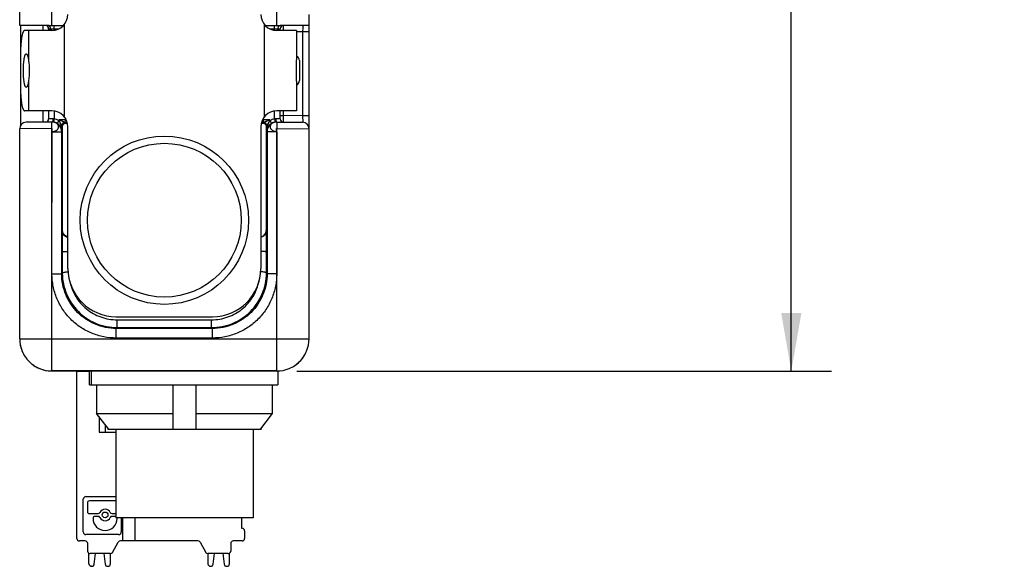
# Model space of a CAD drawing. Header units: inches. Extents: x 0 to 22, y 0 to 17.
# Tile 31 of 34: x 14.4 to 17.5, y 11.7 to 13.4. Entities that reach past the tile are written whole.
import ezdxf

# ---------------------------------------------------------------- set-up
doc = ezdxf.new("R2010")
doc.units = ezdxf.units.IN
doc.header["$LTSCALE"] = 1.21
doc.header["$MEASUREMENT"] = 0
doc.layers.get('0').update_dxf_attribs({"linetype": 'CONTINUOUS'})
for name, color, linetype in [('02___PRT_ALL_AXES', 7, 'CONTINUOUS'), ('DIMENSIONS', 7, 'CONTINUOUS'), ('FEATURES', 7, 'CONTINUOUS')]:
    doc.layers.add(name, color=color, linetype=linetype)
doc.styles.get("Standard").update_dxf_attribs({"font": 'txt', "width": 0.8})
doc.dimstyles.new('DIMSTYLE_1', dxfattribs={"dimtxt": 0.125, "dimasz": 0.18, "dimexe": 0.125, "dimexo": 0.0625, "dimgap": 0.0625, "dimtad": 0, "dimtih": 1, "dimtoh": 1, "dimzin": 4, "dimdsep": 46, "dimtxsty": 'STANDARD', "dimblk": '_FILLED', "dimblk1": '_FILLED', "dimblk2": '_FILLED', "dimcen": 0.09, "dimadec": 0, "dimazin": 0, "dimtp": 0.001, "dimtm": 0.001, "dimtfac": 1, "dimtofl": 0, "dimtmove": 0, "dimatfit": 3, "dimldrblk": '_FILLED', "dimfxl": 1, "dimtolj": 1, "dimtzin": 4, "dimarcsym": 0})

# ---------------------------------------------------------------- blocks, each defined once
blk = doc.blocks.new('_FILLED')
at = {"color": 0, "linetype": 'BYBLOCK'}
blk.add_solid([(0, 0), (-1, 0.174), (-1, -0.174)], dxfattribs=at)
blk = doc.blocks.new('*D9')
at = {"layer": 'DIMENSIONS', "color": 2, "linetype": 'CONTINUOUS'}
for p, q in [((15.0042, 15.1358), (16.9397, 15.1358)), ((16.8147, 15.1358), (16.8147, 13.8694)), ((16.8147, 12.3529), (16.8147, 13.6194)), ((15.2772, 12.3529), (16.9397, 12.3529))]:
    blk.add_line(p, q, dxfattribs=at)
at = {"layer": 'DIMENSIONS', "color": 2, "linetype": 'CONTINUOUS', "xscale": 0.18, "yscale": 0.18, "zscale": 0.18}
for p, rotation in [((16.8147, 15.1358), 90), ((16.8147, 12.3529), 270)]:
    blk.add_blockref('_FILLED', p, dxfattribs=dict(at, rotation=rotation))
at = {"layer": 'DIMENSIONS', "color": 2, "linetype": 'CONTINUOUS', "insert": (16.8147, 13.8069), "char_height": 0.125, "width": 1.325, "attachment_point": 2, "line_spacing_factor": 0.9}
blk.add_mtext('2.783{\\Ftxt.shx;\\W1.000000;\\H0.125000; }[70.69]', dxfattribs=at)

msp = doc.modelspace()

# ---------------------------------------------------------------- linework, layer by layer
at = {"color": 7, "linetype": 'CONTINUOUS'}
for p, q in [((14.4147, 13.4276), (14.4147, 15.1088)), ((14.5147, 13.4268), (14.5147, 13.4867)), ((15.2147, 13.4268), (15.2147, 13.4867)), ((15.3147, 12.4531), (15.3147, 13.461)), ((14.5047, 13.4268), (14.4147, 13.4276)), ((14.5047, 13.4268), (14.5504, 13.4268)), ((14.5047, 13.4169), (14.5047, 13.4118)), ((14.5047, 13.4169), (14.511, 13.4168)), ((14.511, 13.4168), (14.5364, 13.4168)), ((14.5217, 13.4124), (14.5217, 13.4268)), ((15.1791, 13.4268), (15.2247, 13.4268)), ((15.193, 13.4168), (15.2185, 13.4168)), ((15.2077, 13.4124), (15.2077, 13.4268)), ((15.2185, 13.4168), (15.2247, 13.4169)), ((15.3147, 13.4276), (15.2247, 13.4268)), ((15.2247, 13.4118), (15.2247, 13.4169)), ((15.2347, 13.4269), (15.2347, 13.4119)), ((15.2947, 13.4075), (15.2762, 13.4073)), ((15.3147, 13.4075), (15.2947, 13.4075)), ((15.2947, 13.4075), (15.2947, 13.1462)), ((15.2847, 13.3181), (15.2847, 13.2556)), ((14.5047, 13.1618), (14.5047, 13.1368)), ((14.5217, 13.1613), (14.5217, 13.1365)), ((14.5567, 13.1385), (14.5567, 13.1343)), ((15.1728, 13.1343), (15.1728, 13.1385)), ((15.2077, 13.1365), (15.2077, 13.1613)), ((15.2247, 13.1368), (15.2247, 13.1618)), ((15.2247, 13.1468), (15.2347, 13.1468)), ((15.2347, 13.1618), (15.2347, 13.1468)), ((15.2947, 13.1462), (15.2347, 13.1468)), ((15.2347, 13.1468), (15.2347, 13.1268)), ((15.3147, 13.1462), (15.2947, 13.1462)), ((15.2947, 13.1462), (15.2949, 13.1262)), ((14.5161, 13.1269), (14.4346, 13.1262)), ((14.5179, 13.1369), (14.5047, 13.1368)), ((14.5147, 13.1069), (14.5146, 13.1269)), ((14.5217, 13.1365), (14.5203, 13.1266)), ((14.5363, 13.1314), (14.5312, 13.1228)), ((14.5567, 13.1343), (14.5363, 13.1343)), ((14.5363, 13.1314), (14.5363, 13.1343)), ((14.548, 13.1136), (14.5463, 13.1153)), ((14.5463, 13.0969), (14.5463, 13.1153)), ((14.548, 12.7895), (14.548, 13.1136)), ((14.5583, 13.1233), (14.5563, 13.1253)), ((14.5565, 13.1253), (14.5567, 13.1343)), ((14.5594, 13.1343), (14.5567, 13.1343)), ((14.5647, 12.6718), (14.5647, 13.1118)), ((15.1647, 13.1118), (15.1647, 12.6718)), ((15.1728, 13.1343), (15.1701, 13.1343)), ((15.1732, 13.1253), (15.1712, 13.1233)), ((15.1932, 13.1343), (15.1728, 13.1343)), ((15.173, 13.1253), (15.1728, 13.1343)), ((15.1832, 13.1153), (15.1815, 13.1136)), ((15.1815, 13.1136), (15.1815, 12.7895)), ((15.1832, 13.1153), (15.1832, 13.0969)), ((15.1932, 13.1343), (15.1932, 13.1314)), ((15.1932, 13.1314), (15.1982, 13.1228)), ((15.2077, 13.1365), (15.2092, 13.1266)), ((15.209, 13.1265), (15.2086, 13.1264)), ((15.2099, 13.1266), (15.2088, 13.1264)), ((15.2115, 13.1269), (15.2099, 13.1266)), ((15.2134, 13.1269), (15.2115, 13.1269)), ((15.2247, 13.1368), (15.2116, 13.1369)), ((15.2134, 13.1269), (15.2949, 13.1262)), ((15.2149, 13.1269), (15.2147, 13.1069)), ((14.5147, 13.1069), (14.4147, 13.1062)), ((14.4147, 12.4531), (14.4147, 13.1062)), ((14.5151, 12.6553), (14.5147, 13.1069)), ((14.5151, 12.6553), (14.5153, 13.0969)), ((14.5153, 13.0969), (14.5453, 13.0969)), ((14.5463, 13.0969), (14.5453, 13.0969)), ((14.5453, 12.6553), (14.5453, 13.0969)), ((15.1842, 13.0969), (15.1832, 13.0969)), ((15.2142, 13.0969), (15.1842, 13.0969)), ((15.1842, 13.0969), (15.1842, 12.6553)), ((15.2142, 13.0969), (15.2143, 12.6553)), ((15.2143, 12.6553), (15.2147, 13.1069)), ((15.2147, 13.1069), (15.3147, 13.1062)), ((14.548, 12.7895), (14.5471, 12.7886)), ((14.5471, 12.7886), (14.5471, 12.7228)), ((15.1824, 12.7886), (15.1815, 12.7895)), ((15.1824, 12.7228), (15.1824, 12.7886)), ((14.5471, 12.7228), (14.5473, 12.6574)), ((15.1821, 12.6574), (15.1824, 12.7228)), ((14.5147, 12.4531), (14.5151, 12.6553)), ((14.5153, 12.6553), (14.5453, 12.6553)), ((14.5453, 12.6553), (14.5473, 12.6574)), ((15.1821, 12.6574), (15.1842, 12.6553)), ((15.2142, 12.6553), (15.1842, 12.6553)), ((15.2147, 12.4531), (15.2143, 12.6553)), ((14.7147, 12.5218), (15.0147, 12.5218)), ((14.7179, 12.5121), (15.0116, 12.5121)), ((14.7179, 12.488), (14.7179, 12.5121)), ((15.0116, 12.488), (15.0116, 12.5121)), ((14.7152, 12.4854), (14.7179, 12.488)), ((15.0142, 12.4854), (14.7152, 12.4854)), ((14.7152, 12.4554), (14.7152, 12.4854)), ((14.7179, 12.488), (15.0116, 12.488)), ((15.0116, 12.488), (15.0142, 12.4854)), ((15.0142, 12.4554), (15.0142, 12.4854)), ((14.4147, 12.4531), (15.3147, 12.4531)), ((14.5147, 12.353), (14.5147, 12.4531)), ((15.0142, 12.4554), (14.7152, 12.4554)), ((15.2147, 12.3529), (15.2147, 12.4531)), ((15.2147, 12.3531), (14.5147, 12.3531)), ((14.5147, 12.353), (15.2147, 12.3529)), ((14.5927, 12.3521), (14.6317, 12.3521)), ((14.5927, 11.8324), (14.5927, 12.3521)), ((14.6539, 12.3098), (14.6539, 12.2213)), ((14.8907, 12.3098), (14.8907, 12.172)), ((14.9635, 12.172), (14.9635, 12.3098)), ((15.2003, 12.3098), (15.2003, 12.2213)), ((14.6539, 12.2213), (14.8907, 12.2213)), ((14.6907, 12.1734), (14.6539, 12.2213)), ((14.9635, 12.2213), (15.2003, 12.2213)), ((15.2003, 12.2213), (15.1635, 12.1734)), ((14.6616, 12.2112), (14.6616, 12.1631)), ((14.6616, 12.1631), (14.7135, 12.1631)), ((14.6813, 12.1631), (14.6813, 12.1856)), ((14.6889, 12.1757), (14.6889, 12.172)), ((14.6889, 12.172), (15.1653, 12.172)), ((14.6917, 12.172), (14.6907, 12.1734)), ((15.1635, 12.1734), (15.1625, 12.172)), ((15.1653, 12.1757), (15.1653, 12.172)), ((14.6124, 11.8525), (14.6124, 11.9541)), ((14.6207, 11.9624), (14.7135, 11.9624)), ((14.7115, 11.9489), (14.6314, 11.9489)), ((14.6252, 11.9427), (14.6252, 11.916)), ((14.6314, 11.9098), (14.6585, 11.9098)), ((14.6428, 11.8949), (14.6428, 11.8944)), ((14.6585, 11.9011), (14.649, 11.9011)), ((14.702, 11.9098), (14.7115, 11.9098)), ((14.7115, 11.9011), (14.702, 11.9011)), ((14.7177, 11.8944), (14.7177, 11.8949)), ((14.7305, 11.896), (14.7305, 11.8525)), ((14.7345, 11.896), (14.7345, 11.8246)), ((14.7738, 11.8246), (14.7738, 11.896)), ((15.1045, 11.896), (15.1045, 11.8639)), ((15.1045, 11.8639), (15.1065, 11.8639)), ((15.1144, 11.8561), (15.1144, 11.8324)), ((14.6183, 11.8246), (14.6006, 11.8246)), ((14.7222, 11.8442), (14.6207, 11.8442)), ((14.969, 11.8246), (14.7283, 11.8246)), ((15.1065, 11.8246), (15.0789, 11.8246)), ((14.6262, 11.7931), (14.6262, 11.8167)), ((14.7033, 11.7891), (14.7214, 11.8206)), ((14.9758, 11.8206), (14.994, 11.7891)), ((15.0711, 11.8167), (15.0711, 11.7931)), ((14.6301, 11.7537), (14.6301, 11.7863)), ((14.6964, 11.7852), (14.634, 11.7852)), ((14.6468, 11.7527), (14.651, 11.7852)), ((14.6761, 11.7852), (14.6804, 11.7527)), ((14.697, 11.7537), (14.697, 11.7852)), ((15.0002, 11.7852), (15.0002, 11.7537)), ((15.0632, 11.7852), (15.0008, 11.7852)), ((15.0168, 11.7527), (15.0211, 11.7852)), ((15.0462, 11.7852), (15.0505, 11.7527)), ((15.0671, 11.7537), (15.0671, 11.7863)), ((14.639, 11.7458), (14.638, 11.7458)), ((14.6882, 11.7458), (14.6892, 11.7458)), ((15.0081, 11.7458), (15.009, 11.7458)), ((15.0583, 11.7458), (15.0592, 11.7458))]:
    msp.add_line(p, q, dxfattribs=at)
at = {"color": 3, "linetype": 'CONTINUOUS'}
for p, q in [((14.4172, 13.4276), (14.4172, 13.3496)), ((14.4872, 13.427), (14.4872, 13.4118)), ((14.4172, 13.2241), (14.4172, 13.1154)), ((14.4872, 13.1618), (14.4872, 13.1267))]:
    msp.add_line(p, q, dxfattribs=at)
at = {"color": 7, "linetype": 'CONTINUOUS'}
msp.add_lwpolyline([(14.5209, 13.1264), (14.5205, 13.1265), (14.5194, 13.1267), (14.5179, 13.1269), (14.5161, 13.1269)], dxfattribs=at)
for centre, radius in [((14.8647, 12.8218), 0.2617), ((14.8647, 12.8218), 0.2391), ((14.6803, 11.9055), 0.00899)]:
    msp.add_circle(centre, radius, dxfattribs=at)
for centre, radius, start, end in [((14.4947, 13.4169), 0.01, 0, 89.5001), ((15.2347, 13.4169), 0.01, 90.5, 179.9999), ((15.2697, 13.3181), 0.015, 0, 64.4208), ((15.2697, 13.2556), 0.015, 295.5792, 360), ((14.4347, 13.1062), 0.02, 90.5, 180), ((14.4947, 13.1368), 0.01, 270.5, 360), ((14.5153, 13.0975), 0.0294, 88.3817, 90.4983), ((14.5152, 13.0967), 0.0302, 72.4049, 89.0686), ((14.516, 13.0971), 0.0299, 86.2728, 88.0931), ((14.516, 13.0969), 0.03, 81.7125, 86.2708), ((14.516, 13.097), 0.0299, 80.6911, 81.7203), ((14.5153, 13.0969), 0.03, 359.9977, 72.3368), ((14.5156, 13.0963), 0.0308, 36.6344, 59.3967), ((14.5155, 13.0962), 0.0308, 30.3115, 36.6369), ((14.5156, 13.0963), 0.0308, 28.3641, 30.3091), ((14.5156, 13.0963), 0.0307, 23.6729, 28.3614), ((14.516, 13.0964), 0.0303, 0.9646, 23.7339), ((14.5563, 13.1153), 0.01, 90.0033, 179.9967), ((14.5563, 13.1153), 0.01, 90.1225, 180.0024), ((14.5568, 11.9922), 1.1331, 89.7003, 90.0251), ((15.173, 11.9169), 1.2084, 89.9903, 90.2952), ((15.1732, 13.1153), 0.01, 0.0034, 89.8781), ((15.1732, 13.1153), 0.01, 0.0033, 89.9967), ((15.2136, 13.0964), 0.0304, 156.3071, 178.9942), ((15.2142, 13.0969), 0.03, 107.6058, 180.0024), ((15.2138, 13.0963), 0.0307, 151.6386, 156.3269), ((15.2139, 13.0963), 0.0308, 149.6907, 151.6359), ((15.2139, 13.0962), 0.0308, 143.3629, 149.6883), ((15.2139, 13.0963), 0.0308, 120.5862, 143.3825), ((15.2143, 13.0967), 0.0302, 91.5539, 107.5394), ((15.2135, 13.097), 0.0299, 98.2806, 99.5058), ((15.2135, 13.0969), 0.03, 93.7301, 98.2873), ((15.2135, 13.0971), 0.0299, 91.4781, 93.7279), ((15.2142, 13.0973), 0.0296, 89.5016, 91.5194), ((15.2142, 13.0976), 0.0294, 89.5019, 91.5673), ((15.2347, 13.1368), 0.01, 180, 269.5001), ((15.2947, 13.1062), 0.02, 0, 89.5), ((14.7147, 12.6718), 0.15, 180, 270), ((15.0147, 12.6718), 0.15, 270, 360), ((14.5151, 12.4532), 0.1003, 180.0233, 192.5971), ((14.5143, 12.453), 0.0995, 192.6119, 193.4717), ((14.5149, 12.4532), 0.1002, 193.4866, 204.5824), ((14.5145, 12.453), 0.0997, 204.5934, 206.2698), ((14.515, 12.4533), 0.1003, 206.2843, 217.8466), ((14.5145, 12.4529), 0.0997, 217.8622, 219.896), ((14.5149, 12.4533), 0.1002, 219.9063, 230.2298), ((14.5145, 12.4529), 0.0997, 230.2403, 232.035), ((14.5149, 12.4534), 0.1003, 232.0516, 243.8904), ((14.5146, 12.4529), 0.0997, 243.9058, 245.021), ((14.5147, 12.4531), 0.1, 245.0235, 269.9996), ((14.6207, 11.9541), 0.0083, 90, 180), ((14.6314, 11.9427), 0.00622, 90, 180), ((14.7115, 11.9427), 0.00622, 70.8436, 90), ((14.6314, 11.916), 0.00622, 180, 270), ((14.6585, 11.916), 0.00622, 270, 334.1151), ((14.6803, 11.9055), 0.018, 25.8849, 154.1151), ((14.702, 11.916), 0.00622, 205.8849, 270), ((14.649, 11.8949), 0.00622, 90, 180), ((14.6803, 11.8944), 0.0374, 180, 360), ((14.6585, 11.8949), 0.00622, 25.8849, 90), ((14.6803, 11.9055), 0.018, 205.8849, 334.1151), ((14.702, 11.8949), 0.00622, 90, 154.1151), ((14.7115, 11.916), 0.00622, 270, 289.1564), ((14.7115, 11.8949), 0.00622, 70.8436, 90), ((14.7115, 11.8949), 0.00622, 0, 10.5484), ((14.6207, 11.8525), 0.0083, 180, 270), ((14.7222, 11.8525), 0.0083, 270, 360), ((15.1065, 11.8561), 0.00787, 0, 90), ((14.6006, 11.8324), 0.00787, 180, 270), ((14.6183, 11.8167), 0.00787, 0, 90), ((14.7283, 11.8167), 0.00787, 90, 150), ((14.969, 11.8167), 0.00787, 30, 90), ((15.0789, 11.8167), 0.00787, 90, 180), ((15.1065, 11.8324), 0.00787, 270, 360), ((14.634, 11.7931), 0.00787, 180, 270), ((15.0632, 11.7931), 0.00787, 270, 360), ((14.6964, 11.7931), 0.00787, 270, 330), ((15.0008, 11.7931), 0.00787, 210, 270), ((14.638, 11.7537), 0.00787, 180, 270), ((14.639, 11.7537), 0.00787, 270, 352.5), ((14.6882, 11.7537), 0.00787, 187.5, 270), ((14.6892, 11.7537), 0.00787, 270, 360), ((15.0081, 11.7537), 0.00787, 180, 270), ((15.009, 11.7537), 0.00787, 270, 352.5), ((15.0583, 11.7537), 0.00787, 187.5, 270), ((15.0592, 11.7537), 0.00787, 270, 360)]:
    msp.add_arc(centre, radius, start, end, dxfattribs=at)
for centre, start_param, end_param in [((14.568, 13.1236), -2.077118, -1.801695), ((15.1615, 13.1236), -1.339898, -1.064475)]:
    msp.add_ellipse(centre, major_axis=(0.02, 0), ratio=0.017455, start_param=start_param, end_param=end_param, dxfattribs=at)
for points, knots in [([(14.5079, 13.4255), (14.5077, 13.4257), (14.5067, 13.4264), (14.5056, 13.4268), (14.5047, 13.4268)], [0, 0, 0, 0, 0.271258, 1, 1, 1, 1]), ([(14.511, 13.4168), (14.511, 13.4177), (14.5108, 13.4208), (14.5095, 13.424), (14.5079, 13.4255)], [0, 0, 0, 0, 0.27707, 1, 1, 1, 1]), ([(15.2184, 13.4168), (15.2185, 13.4185), (15.219, 13.4217), (15.2205, 13.4245), (15.2216, 13.4255)], [0, 0, 0, 0, 0.539897, 1, 1, 1, 1]), ([(15.2216, 13.4255), (15.2218, 13.4257), (15.2227, 13.4264), (15.2239, 13.4268), (15.2247, 13.4268)], [0, 0, 0, 0, 0.272253, 1, 1, 1, 1]), ([(15.2981, 13.4275), (15.2978, 13.4275), (15.297, 13.4271), (15.2963, 13.4258), (15.2958, 13.424), (15.2952, 13.4204), (15.2949, 13.4148), (15.2948, 13.41), (15.2947, 13.4075)], [0, 0, 0, 0, 0.049917, 0.113926, 0.204529, 0.323781, 0.633693, 1, 1, 1, 1]), ([(14.5153, 13.0969), (14.5198, 13.0972), (14.5266, 13.0989), (14.5331, 13.1044), (14.5358, 13.1094), (14.536, 13.1148), (14.5335, 13.1198), (14.5289, 13.1237), (14.5251, 13.1253), (14.523, 13.1259)], [0, 0, 0, 0, 0.286107, 0.412765, 0.52555, 0.631179, 0.740902, 0.863227, 1, 1, 1, 1]), ([(14.5168, 13.1283), (14.5167, 13.1279), (14.5165, 13.1274), (14.5159, 13.1269), (14.5157, 13.1269)], [0, 0, 0, 0, 0.626871, 1, 1, 1, 1]), ([(14.523, 13.1259), (14.5224, 13.126), (14.5202, 13.1266), (14.5178, 13.1269), (14.5161, 13.1269)], [0, 0, 0, 0, 0.246052, 1, 1, 1, 1]), ([(14.5179, 13.1369), (14.5179, 13.1353), (14.5178, 13.1324), (14.5173, 13.1295), (14.5168, 13.1283)], [0, 0, 0, 0, 0.571832, 1, 1, 1, 1]), ([(14.5463, 13.1153), (14.5462, 13.1153), (14.546, 13.1157), (14.5456, 13.1163), (14.5451, 13.1173), (14.5443, 13.1187), (14.5433, 13.1208), (14.5419, 13.1233), (14.5406, 13.126), (14.5387, 13.1297), (14.5373, 13.1324), (14.5363, 13.1343)], [0, 0, 0, 0, 0.017323, 0.054545, 0.104601, 0.161938, 0.289195, 0.425391, 0.566206, 0.709625, 1, 1, 1, 1]), ([(14.5565, 13.1253), (14.556, 13.1253), (14.5547, 13.1259), (14.5527, 13.1268), (14.5502, 13.1279), (14.5466, 13.1295), (14.542, 13.1317), (14.5382, 13.1334), (14.5363, 13.1343)], [0, 0, 0, 0, 0.070158, 0.178, 0.304613, 0.438517, 0.71662, 1, 1, 1, 1]), ([(14.5463, 13.0969), (14.5463, 13.1029), (14.5453, 13.112), (14.5414, 13.1236), (14.5383, 13.129), (14.5363, 13.1314)], [0, 0, 0, 0, 0.492191, 0.743141, 1, 1, 1, 1]), ([(14.5463, 13.1153), (14.5463, 13.1153), (14.5463, 13.1153), (14.5463, 13.1153), (14.5463, 13.1153)], [0, 0, 0, 0, 0.415595, 1, 1, 1, 1]), ([(14.548, 13.1136), (14.548, 13.1159), (14.5495, 13.1196), (14.5538, 13.1227), (14.5567, 13.1233), (14.5583, 13.1233)], [0, 0, 0, 0, 0.439392, 0.697069, 1, 1, 1, 1]), ([(14.5563, 13.1253), (14.5563, 13.1253), (14.5563, 13.1253), (14.5563, 13.1253), (14.5563, 13.1253)], [0, 0, 0, 0, 0.376952, 1, 1, 1, 1]), ([(15.1712, 13.1233), (15.1728, 13.1233), (15.1757, 13.1227), (15.1799, 13.1196), (15.1814, 13.1159), (15.1815, 13.1136)], [0, 0, 0, 0, 0.302931, 0.560608, 1, 1, 1, 1]), ([(15.1932, 13.1343), (15.1913, 13.1334), (15.1875, 13.1317), (15.1829, 13.1295), (15.1793, 13.1279), (15.1768, 13.1268), (15.1747, 13.1259), (15.1735, 13.1253), (15.173, 13.1253)], [0, 0, 0, 0, 0.283387, 0.561489, 0.695405, 0.821982, 0.929861, 1, 1, 1, 1]), ([(15.1732, 13.1253), (15.1732, 13.1253), (15.1732, 13.1253), (15.1732, 13.1253), (15.1732, 13.1253)], [0, 0, 0, 0, 0.62229, 1, 1, 1, 1]), ([(15.1932, 13.1343), (15.1922, 13.1324), (15.1908, 13.1297), (15.1889, 13.126), (15.1875, 13.1233), (15.1862, 13.1208), (15.1851, 13.1187), (15.1843, 13.1173), (15.1839, 13.1163), (15.1835, 13.1157), (15.1833, 13.1153), (15.1832, 13.1153)], [0, 0, 0, 0, 0.290387, 0.433809, 0.574627, 0.710822, 0.838078, 0.895411, 0.94547, 0.982696, 1, 1, 1, 1]), ([(15.1932, 13.1314), (15.1911, 13.129), (15.188, 13.1236), (15.1842, 13.112), (15.1832, 13.1029), (15.1832, 13.0969)], [0, 0, 0, 0, 0.256859, 0.507809, 1, 1, 1, 1]), ([(15.1832, 13.1153), (15.1832, 13.1153), (15.1832, 13.1153), (15.1832, 13.1153), (15.1832, 13.1153)], [0, 0, 0, 0, 0.584438, 1, 1, 1, 1]), ([(15.2065, 13.1259), (15.2044, 13.1253), (15.2005, 13.1237), (15.196, 13.1198), (15.1935, 13.1148), (15.1937, 13.1094), (15.1964, 13.1044), (15.2011, 13.1004), (15.2073, 13.0978), (15.2119, 13.097), (15.2142, 13.0969)], [0, 0, 0, 0, 0.136462, 0.258504, 0.367989, 0.47336, 0.585951, 0.712217, 0.85218, 1, 1, 1, 1]), ([(15.2134, 13.1269), (15.2117, 13.1269), (15.2093, 13.1266), (15.2071, 13.126), (15.2065, 13.1259)], [0, 0, 0, 0, 0.753874, 1, 1, 1, 1]), ([(15.2116, 13.1369), (15.2116, 13.1353), (15.2117, 13.1324), (15.2122, 13.1295), (15.2126, 13.1283)], [0, 0, 0, 0, 0.571827, 1, 1, 1, 1]), ([(15.2126, 13.1283), (15.2128, 13.1279), (15.213, 13.1274), (15.2135, 13.1269), (15.2138, 13.1269)], [0, 0, 0, 0, 0.626871, 1, 1, 1, 1]), ([(14.5153, 13.0969), (14.5152, 13.0979), (14.5154, 13.0995), (14.5158, 13.1016), (14.5161, 13.1032), (14.5163, 13.1046), (14.5162, 13.1058), (14.5158, 13.1068), (14.5151, 13.1069), (14.5147, 13.1069)], [0, 0, 0, 0, 0.279015, 0.434404, 0.584734, 0.718453, 0.82662, 0.910374, 1, 1, 1, 1]), ([(15.2142, 13.0969), (15.2143, 13.0979), (15.214, 13.0995), (15.2136, 13.1016), (15.2133, 13.1032), (15.2132, 13.1046), (15.2132, 13.1058), (15.2137, 13.1068), (15.2144, 13.1069), (15.2147, 13.1069)], [0, 0, 0, 0, 0.279276, 0.43451, 0.584512, 0.717908, 0.825996, 0.910108, 1, 1, 1, 1]), ([(14.5471, 12.7886), (14.5471, 12.7866), (14.5479, 12.7823), (14.5512, 12.7763), (14.5569, 12.7713), (14.5619, 12.7695), (14.5647, 12.7691)], [0, 0, 0, 0, 0.218468, 0.449741, 0.706935, 1, 1, 1, 1]), ([(14.5647, 12.7702), (14.562, 12.7707), (14.5572, 12.7726), (14.5519, 12.7775), (14.5487, 12.7833), (14.548, 12.7875), (14.548, 12.7895)], [0, 0, 0, 0, 0.291819, 0.548452, 0.780342, 1, 1, 1, 1]), ([(15.1648, 12.7702), (15.1675, 12.7707), (15.1723, 12.7726), (15.1776, 12.7775), (15.1807, 12.7833), (15.1815, 12.7875), (15.1815, 12.7895)], [0, 0, 0, 0, 0.291819, 0.548452, 0.780342, 1, 1, 1, 1]), ([(15.1824, 12.7886), (15.1823, 12.7866), (15.1816, 12.7823), (15.1783, 12.7763), (15.1726, 12.7713), (15.1675, 12.7695), (15.1648, 12.7692)], [0, 0, 0, 0, 0.218484, 0.449792, 0.707051, 1, 1, 1, 1]), ([(14.5471, 12.7228), (14.5471, 12.723), (14.5477, 12.7233), (14.5486, 12.7236), (14.5503, 12.7239), (14.5534, 12.7243), (14.5583, 12.7247), (14.5624, 12.7248), (14.5647, 12.7248)], [0, 0, 0, 0, 0.029529, 0.089103, 0.180513, 0.301512, 0.617707, 1, 1, 1, 1]), ([(15.1824, 12.7228), (15.1823, 12.723), (15.1818, 12.7233), (15.1808, 12.7236), (15.1792, 12.7239), (15.1761, 12.7243), (15.1712, 12.7247), (15.1671, 12.7248), (15.1648, 12.7248)], [0, 0, 0, 0, 0.02953, 0.089104, 0.180514, 0.301514, 0.61771, 1, 1, 1, 1]), ([(14.7152, 12.4554), (14.7022, 12.4554), (14.676, 12.4579), (14.6382, 12.4694), (14.6034, 12.488), (14.5729, 12.513), (14.5479, 12.5435), (14.5324, 12.5726), (14.5235, 12.5972), (14.5188, 12.6163), (14.5159, 12.6357), (14.5151, 12.6488), (14.5151, 12.6553)], [0, 0, 0, 0, 0.124912, 0.249867, 0.374849, 0.499845, 0.624844, 0.749826, 0.812393, 0.874928, 0.937475, 1, 1, 1, 1]), ([(14.7152, 12.4854), (14.7041, 12.4854), (14.6818, 12.4876), (14.6392, 12.5005), (14.5919, 12.532), (14.5604, 12.5793), (14.5474, 12.622), (14.5453, 12.6442), (14.5453, 12.6553)], [0, 0, 0, 0, 0.125251, 0.250545, 0.499996, 0.749448, 0.874745, 1, 1, 1, 1]), ([(14.5473, 12.6574), (14.5474, 12.6577), (14.5478, 12.6583), (14.5496, 12.6594), (14.5533, 12.6604), (14.559, 12.6612), (14.5634, 12.6614), (14.5657, 12.6615)], [0, 0, 0, 0, 0.043766, 0.110208, 0.324754, 0.633525, 1, 1, 1, 1]), ([(14.5473, 12.6574), (14.5474, 12.6464), (14.5496, 12.6243), (14.5626, 12.582), (14.5941, 12.5348), (14.6414, 12.5032), (14.6842, 12.4902), (14.7067, 12.488), (14.7179, 12.488)], [0, 0, 0, 0, 0.124274, 0.248732, 0.497431, 0.747601, 0.873731, 1, 1, 1, 1]), ([(15.0116, 12.488), (15.0228, 12.488), (15.0452, 12.4902), (15.0881, 12.5032), (15.1354, 12.5348), (15.1669, 12.582), (15.1799, 12.6243), (15.1821, 12.6464), (15.1821, 12.6574)], [0, 0, 0, 0, 0.126268, 0.252398, 0.502567, 0.751267, 0.875726, 1, 1, 1, 1]), ([(15.1842, 12.6553), (15.1842, 12.6442), (15.182, 12.622), (15.1691, 12.5793), (15.1376, 12.532), (15.0903, 12.5005), (15.0476, 12.4876), (15.0254, 12.4854), (15.0142, 12.4854)], [0, 0, 0, 0, 0.125255, 0.250552, 0.500004, 0.749455, 0.874749, 1, 1, 1, 1]), ([(15.2143, 12.6553), (15.2143, 12.6488), (15.2135, 12.6357), (15.2107, 12.6163), (15.2059, 12.5972), (15.1971, 12.5726), (15.1816, 12.5435), (15.1566, 12.513), (15.1261, 12.488), (15.0913, 12.4694), (15.0535, 12.4579), (15.0273, 12.4554), (15.0142, 12.4554)], [0, 0, 0, 0, 0.062525, 0.125072, 0.187607, 0.250174, 0.375156, 0.500155, 0.625151, 0.750133, 0.875088, 1, 1, 1, 1]), ([(15.1821, 12.6574), (15.1821, 12.6577), (15.1817, 12.6583), (15.1799, 12.6594), (15.1761, 12.6604), (15.1705, 12.6612), (15.1661, 12.6614), (15.1637, 12.6615)], [0, 0, 0, 0, 0.043766, 0.110208, 0.324754, 0.633525, 1, 1, 1, 1]), ([(14.5704, 12.6319), (14.5738, 12.6154), (14.5865, 12.5831), (14.6206, 12.5438), (14.6661, 12.5181), (14.7007, 12.5121), (14.7179, 12.5121)], [0, 0, 0, 0, 0.247809, 0.497113, 0.748031, 1, 1, 1, 1]), ([(15.0116, 12.5121), (15.0288, 12.5121), (15.0634, 12.518), (15.1089, 12.5438), (15.143, 12.5831), (15.1556, 12.6154), (15.1591, 12.6319)], [0, 0, 0, 0, 0.251968, 0.502885, 0.75219, 1, 1, 1, 1]), ([(14.4147, 12.453), (14.4147, 12.44), (14.4199, 12.4137), (14.4422, 12.3805), (14.4754, 12.3582), (14.5017, 12.353), (14.5147, 12.353)], [0, 0, 0, 0, 0.24996, 0.500004, 0.750045, 1, 1, 1, 1]), ([(15.2147, 12.3531), (15.2277, 12.3531), (15.254, 12.3583), (15.2873, 12.3806), (15.3095, 12.4138), (15.3147, 12.4401), (15.3147, 12.4531)], [0, 0, 0, 0, 0.250024, 0.500025, 0.750011, 1, 1, 1, 1]), ([(15.2147, 12.3529), (15.2277, 12.3529), (15.254, 12.3581), (15.2873, 12.3804), (15.3095, 12.4136), (15.3147, 12.4399), (15.3147, 12.4529)], [0, 0, 0, 0, 0.249956, 0.499995, 0.750038, 1, 1, 1, 1])]:
    msp.add_open_spline(points, degree=3, knots=knots, dxfattribs=at)
for points in [[(14.5217, 13.1365), (14.5205, 13.1368), (14.5192, 13.137), (14.5179, 13.1369)], [(14.5312, 13.1228), (14.5281, 13.1246), (14.5245, 13.1259), (14.5208, 13.1265)], [(14.5363, 13.1314), (14.5319, 13.134), (14.5268, 13.1358), (14.5217, 13.1365)], [(15.2077, 13.1365), (15.2026, 13.1358), (15.1976, 13.134), (15.1932, 13.1314)], [(15.2085, 13.1265), (15.2049, 13.1259), (15.2014, 13.1246), (15.1982, 13.1228)], [(15.2116, 13.1369), (15.2103, 13.137), (15.209, 13.1368), (15.2077, 13.1365)]]:
    msp.add_open_spline(points, degree=3, dxfattribs=at)
at = {"layer": '02___PRT_ALL_AXES', "color": 7, "linetype": 'CONTINUOUS'}
for p, q in [((14.442, 13.4118), (14.442, 13.3201)), ((15.2762, 13.4118), (15.2762, 13.3201)), ((14.442, 13.2536), (14.442, 13.1618)), ((15.2762, 13.2536), (15.2762, 13.1618)), ((14.6317, 12.3098), (14.6317, 12.353)), ((14.6366, 12.353), (14.6366, 12.3098)), ((15.2176, 12.3531), (15.2176, 12.3098)), ((14.6317, 12.3098), (15.2176, 12.3098)), ((14.7135, 12.172), (14.7135, 11.896)), ((15.1407, 12.172), (15.1407, 11.896)), ((15.1407, 11.896), (14.7135, 11.896))]:
    msp.add_line(p, q, dxfattribs=at)
for points, knots in [([(14.4261, 13.2868), (14.4261, 13.2902), (14.4262, 13.2969), (14.4266, 13.305), (14.4271, 13.3113), (14.4276, 13.3156), (14.4281, 13.3197), (14.4287, 13.3235), (14.4293, 13.3269), (14.43, 13.33), (14.4308, 13.3326), (14.4314, 13.3345), (14.432, 13.3358), (14.4324, 13.3366), (14.4329, 13.3373), (14.4333, 13.3378), (14.4337, 13.3383), (14.4342, 13.3386), (14.4346, 13.3388), (14.4349, 13.3388), (14.4351, 13.3388)], [0, 0, 0, 0, 0.187584, 0.368277, 0.45385, 0.535215, 0.611643, 0.682426, 0.746947, 0.804685, 0.855185, 0.898169, 0.916799, 0.933521, 0.948378, 0.96145, 0.972869, 0.982847, 0.991726, 1, 1, 1, 1]), ([(14.4351, 13.3388), (14.4353, 13.3388), (14.4356, 13.3388), (14.4361, 13.3385), (14.4366, 13.3381), (14.4371, 13.3376), (14.4376, 13.3369), (14.438, 13.336), (14.4385, 13.335), (14.4389, 13.3339), (14.4394, 13.3326), (14.44, 13.3306), (14.4407, 13.3278), (14.4414, 13.3241), (14.4418, 13.3215), (14.442, 13.3201)], [0, 0, 0, 0, 0.024142, 0.050456, 0.080641, 0.115806, 0.156581, 0.203316, 0.256198, 0.31531, 0.380626, 0.452068, 0.612859, 0.796285, 1, 1, 1, 1]), ([(14.442, 13.3201), (14.4424, 13.3176), (14.4431, 13.3124), (14.444, 13.3043), (14.4446, 13.2957), (14.4447, 13.2898), (14.4447, 13.2868)], [0, 0, 0, 0, 0.223663, 0.469888, 0.731182, 1, 1, 1, 1]), ([(15.2762, 13.2536), (15.2762, 13.2548), (15.2761, 13.2573), (15.276, 13.2625), (15.2757, 13.2694), (15.2755, 13.278), (15.2754, 13.2868), (15.2755, 13.2957), (15.2757, 13.3043), (15.276, 13.3112), (15.2761, 13.3164), (15.2762, 13.3189), (15.2762, 13.3201)], [0, 0, 0, 0, 0.053945, 0.111284, 0.234214, 0.365093, 0.500009, 0.634924, 0.7658, 0.888723, 0.946057, 1, 1, 1, 1]), ([(14.4351, 13.2348), (14.4349, 13.2348), (14.4346, 13.2349), (14.4342, 13.2351), (14.4337, 13.2354), (14.4333, 13.2359), (14.4329, 13.2364), (14.4324, 13.2371), (14.432, 13.2379), (14.4314, 13.2392), (14.4308, 13.2411), (14.43, 13.2437), (14.4293, 13.2468), (14.4287, 13.2502), (14.4281, 13.254), (14.4276, 13.258), (14.4271, 13.2624), (14.4266, 13.2687), (14.4262, 13.2768), (14.4261, 13.2835), (14.4261, 13.2868)], [0, 0, 0, 0, 0.008274, 0.017153, 0.027131, 0.03855, 0.051622, 0.066479, 0.083201, 0.101831, 0.144815, 0.195315, 0.253053, 0.317574, 0.388357, 0.464785, 0.54615, 0.631723, 0.812416, 1, 1, 1, 1]), ([(14.4447, 13.2868), (14.4447, 13.2839), (14.4446, 13.278), (14.444, 13.2693), (14.4431, 13.2613), (14.4424, 13.2561), (14.442, 13.2536)], [0, 0, 0, 0, 0.26881, 0.530104, 0.776333, 1, 1, 1, 1]), ([(14.442, 13.2536), (14.4418, 13.2522), (14.4414, 13.2496), (14.4407, 13.2459), (14.44, 13.2431), (14.4394, 13.2411), (14.4389, 13.2398), (14.4385, 13.2387), (14.438, 13.2377), (14.4376, 13.2368), (14.4371, 13.2361), (14.4366, 13.2356), (14.4361, 13.2352), (14.4356, 13.2349), (14.4353, 13.2348), (14.4351, 13.2348)], [0, 0, 0, 0, 0.203715, 0.387141, 0.547932, 0.619374, 0.68469, 0.743802, 0.796684, 0.843419, 0.884194, 0.919359, 0.949544, 0.975858, 1, 1, 1, 1])]:
    msp.add_open_spline(points, degree=3, knots=knots, dxfattribs=at)
at = {"layer": 'FEATURES', "color": 7, "linetype": 'CONTINUOUS'}
for p, q in [((14.5533, 13.43), (14.5533, 13.1437)), ((15.1762, 13.1437), (15.1762, 13.43)), ((14.5147, 13.4118), (14.4301, 13.4118)), ((15.2762, 13.4118), (15.2147, 13.4118)), ((14.417, 13.3368), (14.417, 13.2368)), ((14.5147, 13.1618), (14.4301, 13.1618)), ((15.2762, 13.1618), (15.2147, 13.1618))]:
    msp.add_line(p, q, dxfattribs=at)
for centre, start, end in [((14.5147, 13.4618), 270, 360), ((15.2147, 13.4618), 180, 270), ((14.5147, 13.1118), 0, 90), ((15.2147, 13.1118), 90, 180)]:
    msp.add_arc(centre, 0.05, start, end, dxfattribs=at)
for points, knots in [([(14.4301, 13.4118), (14.4298, 13.4118), (14.4294, 13.4118), (14.4287, 13.4115), (14.4281, 13.411), (14.4275, 13.4104), (14.4268, 13.4096), (14.4262, 13.4086), (14.4256, 13.4074), (14.425, 13.4061), (14.4245, 13.4046), (14.4237, 13.4023), (14.4227, 13.399), (14.4217, 13.3947), (14.4208, 13.3897), (14.4199, 13.3843), (14.4192, 13.3784), (14.4185, 13.3721), (14.4178, 13.3631), (14.4172, 13.3513), (14.417, 13.3417), (14.417, 13.3368)], [0, 0, 0, 0, 0.008271, 0.017153, 0.027131, 0.038547, 0.051618, 0.066478, 0.083204, 0.101831, 0.122372, 0.14482, 0.195326, 0.253059, 0.317583, 0.388362, 0.464781, 0.546157, 0.631748, 0.812375, 1, 1, 1, 1]), ([(14.417, 13.2368), (14.417, 13.232), (14.4172, 13.2224), (14.4178, 13.2106), (14.4185, 13.2016), (14.4192, 13.1953), (14.4199, 13.1894), (14.4208, 13.184), (14.4217, 13.179), (14.4227, 13.1747), (14.4237, 13.1714), (14.4245, 13.1691), (14.425, 13.1676), (14.4256, 13.1663), (14.4262, 13.1651), (14.4268, 13.1641), (14.4275, 13.1633), (14.4281, 13.1627), (14.4287, 13.1622), (14.4294, 13.1619), (14.4298, 13.1618), (14.4301, 13.1618)], [0, 0, 0, 0, 0.187625, 0.368252, 0.453843, 0.535219, 0.611638, 0.682417, 0.746941, 0.804674, 0.85518, 0.877628, 0.898169, 0.916796, 0.933522, 0.948382, 0.961453, 0.972869, 0.982847, 0.991729, 1, 1, 1, 1])]:
    msp.add_open_spline(points, degree=3, knots=knots, dxfattribs=at)

# ---------------------------------------------------------------- dimensions: what is measured, and where the dimension line sits
at = {"layer": 'DIMENSIONS', "color": 2, "linetype": 'CONTINUOUS'}
dim = msp.add_linear_dim(base=(16.8147, 12.3529), p1=(14.9417, 15.1358), p2=(15.2147, 12.3529), angle=270, dimstyle='DIMSTYLE_1', dxfattribs=at)
dim.commit()
dim.dimension.update_dxf_attribs({"geometry": '*D9', "text_midpoint": (16.8147, 13.7444), "dimtype": 160})

doc.saveas('drawing.dxf')
